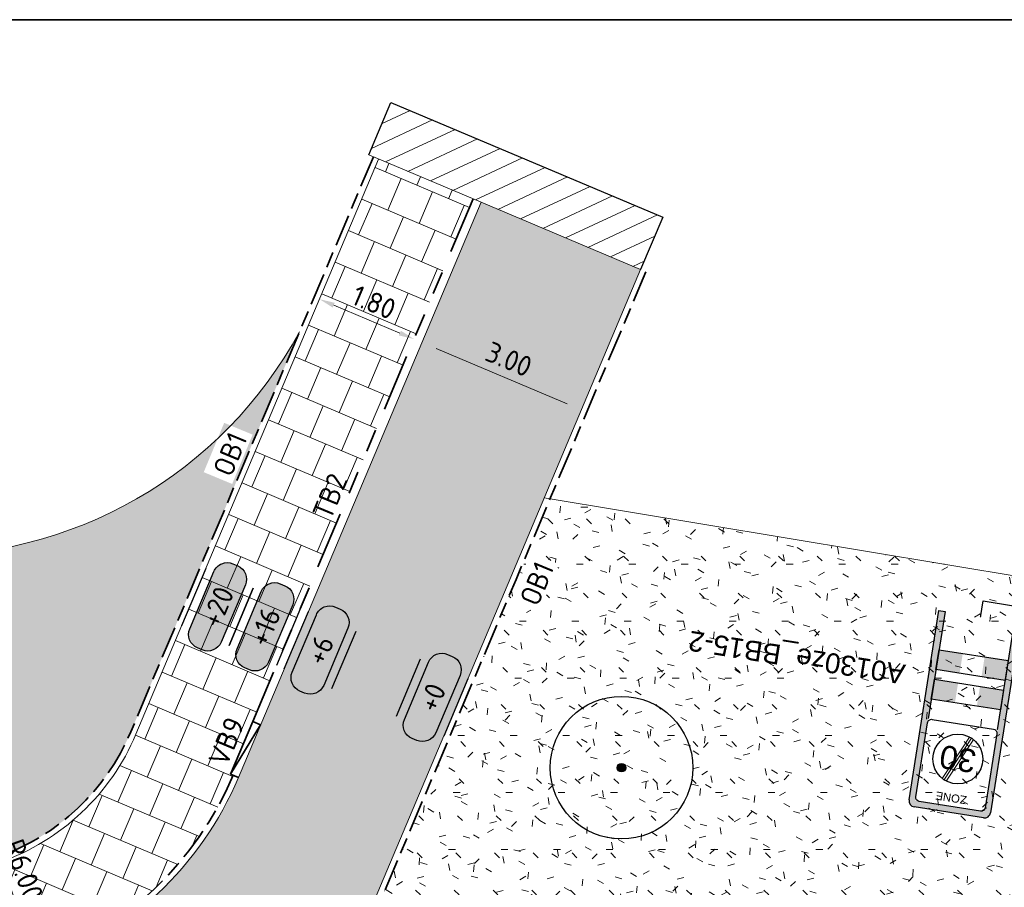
# Model space of a CAD drawing. Header units: metres. Extents: x 198714 to 199133, y 355604 to 356082.
# Tile 31 of 36: x 198741 to 198759, y 356041 to 356056. Entities that reach past the tile are written whole.
import ezdxf
from ezdxf.enums import TextEntityAlignment as Align

# ---------------------------------------------------------------- set-up
doc = ezdxf.new("R2010")
doc.units = ezdxf.units.M
for name, pattern in [('VH-OPSLUITBAND_100X200', [16, 8, -2, 4, -2]), ('VH-RIJWIELPADBAND_410X225', [28, 16, -2, 2, -2, 0, -2, 2, -2]), ('VH-TROTTOIRBAND_130-150', [15, 5, -2, 2, -2, 2, -2])]:
    doc.linetypes.add(name, pattern=pattern)
for name, color, linetype, lineweight in [('N-WE-GR-BOOM-S', 96, 'Continuous', 25), ('N-WE-GR-GRAS_BERM-A', 86, 'Continuous', 5), ('N-WE-GR-HEESTER-A', 86, 'Continuous', 18), ('N-WE-KG-WERKGRENS-200-G', 253, 'XX-WERKGRENS', 35), ('N-WE-VH-KANTOPSLUITING_OPSLUITBAND_100X200-G', 5, 'VH-OPSLUITBAND_100X200', 35), ('N-WE-VH-KANTOPSLUITING_RIJWIELPADBAND_410X250-G', 5, 'VH-RIJWIELPADBAND_410X225', 35), ('N-WE-VH-KANTOPSLUITING_TEKST-T', 7, 'VH-OPSLUITBAND_100X200', 35), ('N-WE-VH-KANTOPSLUITING_TROTTOIRBAND_130 150-G', 6, 'VH-TROTTOIRBAND_130-150', 35), ('N-WE-VH-KANTVERHARDING-G', 1, 'Continuous', 5), ('N-WE-VH-VERHARDING_HERSTRATEN-A', 252, 'Continuous', 5), ('N-WE-VH-VERHARDING_TEGEL-A', 252, 'Continuous', 5), ('X-XX-AL-AANPIJLING-M', 7, 'Continuous', 18), ('X-XX-AL-HOOGTELABEL-S', 7, 'Continuous', 25)]:
    doc.layers.add(name, color=color, linetype=linetype, lineweight=lineweight)
for name, color, linetype in [('N-WE-IE-MEUBILAIR_WEGMEUBILAIR_VERKEERSBORD-S', 7, 'Continuous'), ('N-WE-IE-MEUBILAIR_WEGMEUBILAIR_VERKEERSBORD-T', 7, 'Continuous'), ('X-XX-WIPEOUT', 7, 'Continuous')]:
    doc.layers.add(name, color=color, linetype=linetype)
doc.layers.add('N-WE-IE-MEUBILAIR_WEGMEUBILAIR_VERKEERSBORD_WIPEOUT-G', color=7, linetype='Continuous', plot=False)
doc.layers.add('X-XX-HULPLIJNEN', color=4, linetype='Continuous', plot=False)
doc.layers.add('N-WE-VH-VERHARDING_ASFALT_DEKLAAG-G_ROOD', color=7, linetype='Continuous', lineweight=5, true_color=0xbf4040)
doc.styles.add('NLCS-ISO', font='NLCS-ISO.ttf')
doc.styles.add('NLCS-ISO-M200-T18', font='NLCS-ISO.ttf', dxfattribs={"height": 0.36})
doc.styles.add('VB', font='arial.ttf')
doc.linetypes.add('XX-WERKGRENS', pattern='A,0,[137,NLCS.SHX,S=0.5,R=0,X=0,Y=0],-30', length=30)
doc.dimstyles.new('NLCS-M200-T18-PIJL-A', dxfattribs={"dimtxt": 0.36, "dimasz": 0.27, "dimexe": 0.4, "dimexo": 0.4, "dimgap": 0.14, "dimtad": 1, "dimlfac": -1, "dimzin": 0, "dimdsep": 46, "dimtxsty": 'NLCS-ISO-M200-T18', "dimcen": 0.5, "dimdle": 2, "dimclrd": 256, "dimclre": 256, "dimclrt": 256, "dimazin": 0, "dimtfac": 1, "dimtofl": 0, "dimtmove": 0, "dimatfit": 3, "dimfxl": 1, "dimtfillclr": 256, "dimtolj": 1, "dimtzin": 0, "dimlwd": 18, "dimlwe": 18, "dimarcsym": 0})

# ---------------------------------------------------------------- blocks, each defined once
blk = doc.blocks.new('A0130ze_BB15-2')
at = {"layer": 'N-WE-IE-MEUBILAIR_WEGMEUBILAIR_VERKEERSBORD-T', "insert": (3.259989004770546, 3.937867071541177), "char_height": 1, "width": 9.183492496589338, "attachment_point": 1, "style": 'VB', "bg_fill": 3, "box_fill_scale": 1.5, "bg_fill_color": 256, "bg_fill_true_color": 13158600, "bg_fill_transparency": 3015853}
blk.add_mtext('A0130ze_BB15-2', dxfattribs=at)
at = {"color": 7}
blk.add_wipeout([(-2.06753337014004, 0), (2.067533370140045, 0), (2.067533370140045, 9.904001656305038), (-2.06753337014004, 9.904001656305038)], dxfattribs=at).dxf.layer = 'N-WE-IE-MEUBILAIR_WEGMEUBILAIR_VERKEERSBORD_WIPEOUT-G'
at = {"layer": 'N-WE-IE-MEUBILAIR_WEGMEUBILAIR_VERKEERSBORD-S'}
h = blk.add_hatch(color=50, dxfattribs=at)
edge = h.paths.add_edge_path()
edge.add_line((-1.754999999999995, 9.904001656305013), (0, 9.904001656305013))
edge.add_line((0, 9.904001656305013), (0, 9.591468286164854))
edge.add_line((0, 9.591468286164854), (-1.754999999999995, 9.591468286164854))
edge.add_line((-1.754999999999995, 9.591468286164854), (-1.754999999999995, 5.216001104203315))
edge.add_line((-1.754999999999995, 5.216001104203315), (-1.754999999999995, 0))
edge.add_line((-1.754999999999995, 0), (-2.06753337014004, 0))
edge.add_line((-2.06753337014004, 0), (-2.06753337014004, 9.591468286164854))
edge.add_arc((-1.754999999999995, 9.591468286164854), 0.3125333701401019, 90.0000000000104, 180.0000000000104, ccw=False)
h = blk.add_hatch(color=50, dxfattribs=at)
edge = h.paths.add_edge_path()
edge.add_line((1.754999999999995, 9.904001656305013), (0, 9.904001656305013))
edge.add_line((0, 9.904001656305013), (0, 9.591468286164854))
edge.add_line((0, 9.591468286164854), (1.754999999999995, 9.591468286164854))
edge.add_line((1.754999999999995, 9.591468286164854), (1.754999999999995, 5.216001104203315))
edge.add_line((1.754999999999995, 5.216001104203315), (1.754999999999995, 0))
edge.add_line((1.754999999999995, 0), (2.06753337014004, 0))
edge.add_line((2.06753337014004, 0), (2.06753337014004, 9.591468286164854))
edge.add_arc((1.754999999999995, 9.591468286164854), 0.3125333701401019, 359.9999999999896, 449.9999999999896)
h = blk.add_hatch(color=240, dxfattribs=at)
h.dxf.hatch_style = 1
h.paths.add_polyline_path([(1.754999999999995, 4.431348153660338), (0.55499999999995, 4.431348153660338), (0.55499999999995, 3.431228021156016), (1.754999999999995, 3.431228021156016)])
h.paths.add_polyline_path([(-0.55499999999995, 4.431348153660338), (-1.552499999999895, 4.431348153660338), (-1.754999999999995, 4.431348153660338), (-1.754999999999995, 3.431228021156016), (-0.55499999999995, 3.431228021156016)])
h = blk.add_hatch(color=240, dxfattribs=at)
h.dxf.hatch_style = 1
h.paths.add_polyline_path([(1.754999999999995, 2.931167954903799), (0.55499999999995, 2.931167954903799), (0.55499999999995, 1.931047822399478), (1.754999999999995, 1.931047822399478)])
h.paths.add_polyline_path([(-0.55499999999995, 2.931167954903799), (-1.552499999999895, 2.931167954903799), (-1.754999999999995, 2.931167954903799), (-1.754999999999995, 1.931047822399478), (-0.55499999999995, 1.931047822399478)])
at = {"layer": 'N-WE-IE-MEUBILAIR_WEGMEUBILAIR_VERKEERSBORD-S', "color": 7}
blk.add_lwpolyline([(-1.754999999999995, 9.904001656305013), (1.754999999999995, 9.904001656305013)], dxfattribs=at)
at = {"layer": 'N-WE-IE-MEUBILAIR_WEGMEUBILAIR_VERKEERSBORD-S', "color": 7, "flags": 128}
for points in [[(-1.754999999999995, 5.431468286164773), (-1.754999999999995, 0), (-2.06753337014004, 0), (-2.06753337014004, 9.591468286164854)], [(2.06753337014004, 9.591468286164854), (2.06753337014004, 0), (1.754999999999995, 0), (1.754999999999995, 5.431468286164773)]]:
    blk.add_lwpolyline(points, dxfattribs=at)
for points in [[(-1.754999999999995, 4.431348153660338), (1.754999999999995, 4.431348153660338), (1.754999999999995, 3.431228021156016), (-1.754999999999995, 3.431228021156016)], [(-1.754999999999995, 2.931167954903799), (1.754999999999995, 2.931167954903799), (1.754999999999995, 1.931047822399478), (-1.754999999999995, 1.931047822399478)]]:
    blk.add_lwpolyline(points, close=True, dxfattribs=at)
at = {"layer": 'N-WE-IE-MEUBILAIR_WEGMEUBILAIR_VERKEERSBORD-S'}
for centre, start, end in [((-1.754999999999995, 9.591468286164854), 90, 180.000000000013), ((1.754999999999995, 9.591468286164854), 0, 90)]:
    blk.add_arc(centre, 0.3125333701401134, start, end, dxfattribs=at)
at = {"color": 7}
blk.add_wipeout([(-1.754999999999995, 5.431468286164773), (1.7549999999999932, 5.431468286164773), (1.7549999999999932, 9.5914682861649), (-1.754999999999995, 9.5914682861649)], dxfattribs=at).dxf.layer = 'N-WE-IE-MEUBILAIR_WEGMEUBILAIR_VERKEERSBORD_WIPEOUT-G'
at = {"layer": 'N-WE-IE-MEUBILAIR_WEGMEUBILAIR_VERKEERSBORD-S', "color": 7, "linetype": 'Continuous'}
blk.add_lwpolyline([(-1.754999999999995, 5.633968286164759), (-1.754999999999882, 9.388968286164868, -0.414213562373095), (-1.552499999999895, 9.591468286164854), (1.552500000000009, 9.591468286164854, -0.414213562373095), (1.754999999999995, 9.388968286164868), (1.754999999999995, 5.633968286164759, -0.4142135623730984), (1.552500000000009, 5.431468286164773), (-1.552499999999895, 5.431468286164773, -0.414213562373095)], format="xyb", close=True, dxfattribs=at)
at = {"layer": 'N-WE-IE-MEUBILAIR_WEGMEUBILAIR_VERKEERSBORD-S', "style": 'VB'}
blk.add_text('ZONE', height=0.405, dxfattribs=at).set_placement((1.13686837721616e-13, 9.166951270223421), align=Align.MIDDLE_CENTER)
at = {"color": 7}
blk.add_wipeout([(-1.520223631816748, 7.1563190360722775), (-1.4847090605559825, 6.86573977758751), (-1.3931876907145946, 6.587672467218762), (-1.249176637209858, 6.332803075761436), (-1.058210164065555, 6.11092609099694), (-0.8276270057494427, 5.930568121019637), (-0.5662883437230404, 5.798660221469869), (-0.2842372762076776, 5.720271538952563), (0.007687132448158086, 5.6984145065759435), (0.29826639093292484, 5.733929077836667), (0.5763337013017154, 5.825450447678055), (0.8312030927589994, 5.969461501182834), (1.0530800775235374, 6.160427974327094), (1.2334380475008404, 6.391011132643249), (1.3653459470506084, 6.652349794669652), (1.4437346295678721, 6.934400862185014), (1.465591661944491, 7.226325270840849), (1.430077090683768, 7.516904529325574), (1.3385557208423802, 7.794971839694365), (1.1945446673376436, 8.04984123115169), (1.0035781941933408, 8.271718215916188), (0.7729950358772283, 8.452076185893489), (0.511656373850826, 8.583984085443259), (0.22960530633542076, 8.662372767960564), (-0.06231910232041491, 8.684229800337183), (-0.3528983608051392, 8.648715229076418), (-0.6309656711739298, 8.557193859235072), (-0.8858350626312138, 8.413182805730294), (-1.1077120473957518, 8.22221633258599), (-1.2880700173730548, 7.991633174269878), (-1.4199779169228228, 7.730294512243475), (-1.498366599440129, 7.448243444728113)], dxfattribs=at).dxf.layer = 'N-WE-IE-MEUBILAIR_WEGMEUBILAIR_VERKEERSBORD_WIPEOUT-G'
at = {"layer": 'N-WE-IE-MEUBILAIR_WEGMEUBILAIR_VERKEERSBORD-S', "color": 7, "linetype": 'Continuous', "const_width": 0.06048061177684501, "flags": 128}
for points in [[(0.3793059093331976, 8.393398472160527), (-0.658148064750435, 6.090298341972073)], [(0.4988865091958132, 8.346067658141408), (-0.5503378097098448, 6.035187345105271)], [(0.6012112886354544, 8.293718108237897), (-0.4472096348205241, 5.993872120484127)]]:
    blk.add_lwpolyline(points, dxfattribs=at)
at = {"layer": 'N-WE-IE-MEUBILAIR_WEGMEUBILAIR_VERKEERSBORD-S', "color": 7, "linetype": 'Continuous'}
blk.add_circle((-0.02731598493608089, 7.191349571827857), 1.25, dxfattribs=at)
at = {"layer": 'N-WE-IE-MEUBILAIR_WEGMEUBILAIR_VERKEERSBORD-S', "color": 253, "linetype": 'Continuous', "style": 'VB'}
blk.add_text('30', height=1.1673, dxfattribs=at).set_placement((-0.02731598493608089, 7.191349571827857), align=Align.MIDDLE)
blk = doc.blocks.new('TEKST VB')
at = {"layer": 'N-WE-VH-KANTOPSLUITING_TEKST-T', "style": 'NLCS-ISO'}
blk.add_attdef('TEKST_VERLOOPBANDEN', text='', height=0.36, rotation=0.340705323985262, dxfattribs=at).set_placement((0, 0), align=Align.BOTTOM_CENTER)
blk = doc.blocks.new('*D92')
at = {"layer": 'Defpoints', "color": 0, "ltscale": 0.2, "transparency": 16777216}
for p in [(198746.633378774, 356051.5715058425), (198748.2919891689, 356050.8722120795), (198748.2919956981, 356050.8722275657)]:
    blk.add_point(p, dxfattribs=at)
at = {"layer": 'X-XX-AL-AANPIJLING-M', "lineweight": 18, "ltscale": 0.2, "transparency": 16777216}
for p, q in [((198746.788777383, 356051.9400859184), (198746.7887839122, 356051.9401014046)), ((198746.8821768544, 356051.4666272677), (198748.0432041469, 356050.9771216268)), ((198748.4473877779, 356051.2407921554), (198748.4473943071, 356051.2408076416))]:
    blk.add_line(p, q, dxfattribs=at)
at = {"layer": 'X-XX-AL-AANPIJLING-M', "ltscale": 0.2, "transparency": 16777216}
for points in [[(198746.8996591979, 356051.5080925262), (198746.8646945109, 356051.4251620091), (198746.6333853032, 356051.5715213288)], [(198748.0606864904, 356051.0185868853), (198748.0257218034, 356050.9356563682), (198748.2919956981, 356050.8722275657)]]:
    blk.add_solid(points, dxfattribs=at)
at = {"layer": 'X-XX-AL-AANPIJLING-M', "ltscale": 0.2, "transparency": 16777216, "insert": (198747.5870093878, 356051.5167385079), "char_height": 0.36, "attachment_point": 5, "rotation": 337.13901906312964, "style": 'NLCS-ISO-M200-T18'}
blk.add_mtext('\\A1;1.80', dxfattribs=at)
blk = doc.blocks.new('*D93')
at = {"layer": 'Defpoints', "color": 0, "ltscale": 0.2, "transparency": 16777216}
for p in [(198748.4301942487, 356050.8139080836), (198751.2272903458, 356049.6329566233), (198751.2272903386, 356049.6329566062)]:
    blk.add_point(p, dxfattribs=at)
at = {"layer": 'X-XX-AL-AANPIJLING-M', "lineweight": 18, "ltscale": 0.2, "transparency": 16777216}
blk.add_line((198748.6789330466, 356050.7088889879), (198750.9785515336, 356049.7379756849), dxfattribs=at)
at = {"layer": 'X-XX-AL-AANPIJLING-M', "ltscale": 0.2, "transparency": 16777216}
for points in [[(198748.6964362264, 356050.7503454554), (198748.6614298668, 356050.6674325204), (198748.4301942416, 356050.8139080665)], [(198750.9960547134, 356049.7794321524), (198750.9610483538, 356049.6965192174), (198751.2272903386, 356049.6329566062)]]:
    blk.add_solid(points, dxfattribs=at)
at = {"layer": 'X-XX-AL-AANPIJLING-M', "ltscale": 0.2, "transparency": 16777216, "insert": (198749.9532093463, 356050.5182338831), "char_height": 0.36, "attachment_point": 5, "rotation": 337.1102249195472, "style": 'NLCS-ISO-M200-T18'}
blk.add_mtext('\\A1;3.00', dxfattribs=at)
blk = doc.blocks.new('*D96')
at = {"layer": 'Defpoints', "color": 0, "ltscale": 0.2, "transparency": 16777216}
for p in [(198739.6843065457, 356045.5196588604), (198741.7132594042, 356039.8731244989)]:
    blk.add_point(p, dxfattribs=at)
at = {"layer": 'X-XX-AL-AANPIJLING-M', "lineweight": 18, "ltscale": 0.2, "transparency": 16777216}
blk.add_line((198740.9152046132, 356042.0940946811), (198741.5441799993, 356040.343669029), dxfattribs=at)
at = {"layer": 'X-XX-AL-AANPIJLING-M', "ltscale": 0.2, "transparency": 16777216}
blk.add_solid([(198741.6226040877, 356040.3718489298), (198741.465755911, 356040.3154891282), (198741.7132594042, 356039.8731244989)], dxfattribs=at)
at = {"layer": 'X-XX-AL-AANPIJLING-M', "ltscale": 0.2, "transparency": 16777216, "insert": (198741.4463011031, 356041.5623649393), "char_height": 0.36, "attachment_point": 5, "rotation": 289.76473845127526, "style": 'NLCS-ISO-M200-T18'}
blk.add_mtext('\\A1;R6.00', dxfattribs=at)
blk = doc.blocks.new('*D98')
at = {"layer": 'Defpoints', "color": 0, "ltscale": 0.2, "transparency": 16777216}
for p in [(198757.0776090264, 356042.9751956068), (198753.107256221, 356031.6510489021)]:
    blk.add_point(p, dxfattribs=at)
at = {"layer": 'X-XX-AL-AANPIJLING-M', "lineweight": 18, "ltscale": 0.2, "transparency": 16777216}
blk.add_line((198753.9476475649, 356034.047993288), (198753.2726875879, 356032.1228883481), dxfattribs=at)
at = {"layer": 'X-XX-AL-AANPIJLING-M', "ltscale": 0.2, "transparency": 16777216}
blk.add_solid([(198753.1940476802, 356032.1504602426), (198753.3513274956, 356032.0953164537), (198753.107256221, 356031.6510489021)], dxfattribs=at)
at = {"layer": 'X-XX-AL-AANPIJLING-M', "ltscale": 0.2, "transparency": 16777216, "insert": (198753.3909060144, 356033.4272366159), "char_height": 0.36, "attachment_point": 5, "rotation": 70.67885172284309, "style": 'NLCS-ISO-M200-T18'}
blk.add_mtext('\\A1;R12.00', dxfattribs=at)
blk = doc.blocks.new('TEKST TB')
at = {"style": 'NLCS-ISO'}
blk.add_attdef('TEKST_TROTTOIRBANDEN', text='', height=0.36, rotation=0.340705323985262, dxfattribs=at).set_placement((0, 0), align=Align.BOTTOM_CENTER)
blk = doc.blocks.new('SAL-HOOGTE-WEGPEIL-200-SO')
at = {"layer": 'X-XX-WIPEOUT', "true_color": 0xffffff}
h = blk.add_hatch(color=7, dxfattribs=at)
h.dxf.hatch_style = 1
h.paths.add_polyline_path([(0.5450000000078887, 0.3024999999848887), (-0.5450000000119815, 0.3024999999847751, 0.4142135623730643), (-0.8000000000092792, 0.0474999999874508), (-0.8000000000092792, -0.04250000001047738, 0.4142135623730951), (-0.5450000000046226, -0.297500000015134), (0.544999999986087, -0.297500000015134, 0.4142135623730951), (0.7999999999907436, -0.04250000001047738), (0.7999999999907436, 0.04750000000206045, 0.4142135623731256)])
blk.add_lwpolyline([(-0.8000000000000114, 0.04749999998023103, -0.414213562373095), (-0.5450000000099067, 0.3024999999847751), (0.5450000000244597, 0.3024999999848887, -0.414213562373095), (0.8000000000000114, 0.04749999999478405), (0.8000000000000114, -0.04250000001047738, -0.414213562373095), (0.5449999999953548, -0.297500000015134), (-0.5449999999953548, -0.297500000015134, -0.414213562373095), (-0.8000000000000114, -0.04250000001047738), (-0.8000000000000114, 0.04749999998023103)], format="xyb")
at = {"layer": 'X-XX-HULPLIJNEN'}
for p, q in [((-0.5450000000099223, 0.4524999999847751), (0.545000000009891, 0.4524999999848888)), ((0.5449999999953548, -0.447500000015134), (-0.5449999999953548, -0.447500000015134))]:
    blk.add_line(p, q, dxfattribs=at)
at = {"style": 'NLCS-ISO'}
blk.add_attdef('HOOGTE', text='', height=0.36, dxfattribs=at).set_placement((0, 0.002499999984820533), align=Align.MIDDLE_CENTER)
blk = doc.blocks.new('BOOM_NIEUW')
at = {"layer": 'N-WE-GR-BOOM-S', "ltscale": 0.1}
h = blk.add_hatch(color=256, dxfattribs=at)
edge = h.paths.add_edge_path()
edge.add_arc((0, 0), 0.15, 0, 360)
at = {"layer": 'N-WE-GR-BOOM-S'}
for centre, radius in [((-7.361222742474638e-12, 5.115907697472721e-12), 2.5), ((0, 0), 0.04499999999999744)]:
    blk.add_circle(centre, radius, dxfattribs=at)
at = {"layer": 'N-WE-GR-BOOM-S', "ltscale": 0.1}
blk.add_circle((0, 0), 0.15, dxfattribs=at)

msp = doc.modelspace()

# ---------------------------------------------------------------- hatches: boundary and pattern name
at = {"layer": 'N-WE-GR-HEESTER-A'}
h = msp.add_hatch(dxfattribs=at)
h.set_pattern_fill('AGR-HEESTERS', color=256, scale=0.05, pattern_type=2)
h.set_pattern_definition([(0, (198276.8078150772, 356119.8955522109), (0, 0.375), [0.03831950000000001, -0.3366805]), (45, (198276.8461350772, 356119.8955522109), (0, 0.3749999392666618), [0.039096, -0.4912340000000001]), (90, (198276.8737800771, 356119.9231972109), (-0.375, 2.296212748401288e-17), [0.03831950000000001, -0.3366805]), (135, (198276.8737800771, 356119.9615172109), (-0.3749999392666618, 2.220446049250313e-17), [0.039096, -0.4912340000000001]), (180, (198276.8461350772, 356119.9891622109), (-4.592425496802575e-17, -0.375), [0.03831950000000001, -0.3366805]), (225, (198276.8078150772, 356119.9891622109), (-6.66133814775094e-17, -0.3749999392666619), [0.039096, -0.4912340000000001]), (270, (198276.7801700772, 356119.9615172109), (0.375, -6.888638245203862e-17), [0.03831950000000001, -0.3366805]), (315, (198276.7801700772, 356119.9231972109), (0.3749999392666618, -8.881784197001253e-17), [0.039096, -0.4912340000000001]), (90, (198276.8269750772, 356119.8491072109), (-0.375, 2.296212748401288e-17), [0.18722, -0.18773])])
h.paths.add_polyline_path([(198745.102274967, 356048.3318526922), (198745.4612071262, 356049.1962968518), (198744.9624893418, 356049.4033730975), (198744.6035571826, 356048.5389289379)], flags=16)
h.paths.add_polyline_path([(198734.8081064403, 356043.7158599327), (198735.635006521, 356043.2773029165), (198735.8880201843, 356043.7543606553), (198735.0611201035, 356044.1929176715)], flags=16)
edge = h.paths.add_edge_path()
edge.add_line((198729.4195515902, 356047.5677576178), (198724.3406894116, 356047.8161014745))
edge.add_line((198724.3406894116, 356047.8161014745), (198724.2968096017, 356047.7996067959))
edge.add_arc((198722.6693881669, 356030.827453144), 17.05000000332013, 61.71948043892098, 84.52278298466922, ccw=False)
edge.add_line((198730.7474875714, 356045.842339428), (198737.8128407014, 356042.041136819))
edge.add_arc((198739.6843065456, 356045.5196588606), 3.95000000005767, 241.7194804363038, 337.1244649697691)
edge.add_line((198743.3236448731, 356043.9841730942), (198745.0899180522, 356048.1705132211))
edge.add_line((198745.0899180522, 356048.1705132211), (198746.2835360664, 356050.9995721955))
edge.add_arc((198739.6849129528, 356054.5817692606), 7.508259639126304, 306.6669698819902, 331.50377539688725, ccw=False)
edge.add_arc((198739.6849129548, 356054.5817692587), 7.508259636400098, 268.25288687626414, 306.6669698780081, ccw=False)
edge.add_line((198739.456, 356047.077), (198729.4195515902, 356047.5677576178))
at = {"layer": 'N-WE-VH-VERHARDING_ASFALT_DEKLAAG-G_ROOD'}
h = msp.add_hatch(color=256, dxfattribs=at)
h.dxf.hatch_style = 1
edge = h.paths.add_edge_path()
edge.add_line((198749.9875, 356046.6965), (198752.2642033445, 356052.0888960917))
edge.add_line((198752.2642033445, 356052.0888960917), (198749.4662034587, 356053.2694098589))
edge.add_line((198749.4662034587, 356053.2694098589), (198745.2124153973, 356043.187275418))
edge.add_arc((198739.6843065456, 356045.5196588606), 5.999999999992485, 241.71948043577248, 337.1244649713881, ccw=False)
edge.add_line((198736.8415736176, 356040.2358279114), (198729.7762204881, 356044.0370305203))
edge.add_arc((198722.6693881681, 356030.8274531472), 14.99999999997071, 61.71948043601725, 87.23710526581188)
edge.add_line((198723.3924320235, 356045.8100165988), (198721.3572498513, 356045.9082324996))
edge.add_line((198721.3572498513, 356045.9082324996), (198721.2068911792, 356042.7723979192))
edge.add_line((198721.2068911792, 356042.7723979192), (198723.5242979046, 356042.6617514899))
edge.add_arc((198722.9520003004, 356030.6754061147), 12.00000000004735, 61.719480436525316, 87.2664433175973, ccw=False)
edge.add_line((198728.6374661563, 356041.2430680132), (198735.0296048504, 356037.8040588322))
edge.add_line((198735.0296048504, 356037.8040588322), (198736.7211800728, 356036.8939811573))
edge.add_line((198736.7211800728, 356036.8939811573), (198740.2302145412, 356035.0060994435))
edge.add_arc((198739.2826368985, 356033.2448224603), 2.000000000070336, -9.805780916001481, 61.71948043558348, ccw=False)
edge.add_line((198741.2534183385, 356032.9042046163), (198740.1401412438, 356026.4628925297))
edge.add_line((198740.1401412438, 356026.4628925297), (198743.0183859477, 356025.9654342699))
edge.add_arc((198748.0906564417, 356025.0826266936), 5.148521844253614, 63.32462468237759, 170.1268079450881, ccw=False)
edge.add_arc((198757.0786430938, 356042.9771377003), 14.87639837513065, 243.3328179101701, 260.2265921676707)
edge.add_line((198754.5533427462, 356028.3166436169), (198757.014843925, 356027.8912779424))
edge.add_arc((198756.8997541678, 356027.2515480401), 0.6500000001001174, 24.836074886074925, 79.80137246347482, ccw=False)
edge.add_line((198757.4896377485, 356027.5245633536), (198757.875, 356029.243))
edge.add_line((198757.875, 356029.243), (198758.0300300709, 356030.1349549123))
edge.add_line((198758.0300300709, 356030.1349549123), (198758.1135578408, 356030.6183391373))
edge.add_line((198758.1135578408, 356030.6183391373), (198755.0342789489, 356031.1504418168))
edge.add_arc((198757.0776090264, 356042.9751956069), 12.00000000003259, 241.7194804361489, 260.1960457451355, ccw=False)
edge.add_line((198751.3921431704, 356032.4075337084), (198746.9342205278, 356034.8059229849))
edge.add_arc((198747.8817981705, 356036.5671999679), 1.999999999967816, 157.1102249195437, 241.7194804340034, ccw=False)
edge.add_line((198746.0392885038, 356037.345119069), (198749.9875, 356046.6965))
at = {"layer": 'N-WE-VH-VERHARDING_HERSTRATEN-A', "lineweight": 9}
h = msp.add_hatch(dxfattribs=at)
h.set_pattern_fill('ANSI31', color=256, scale=0.1, angle=340)
h.set_pattern_definition([(24.99999999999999, (198747.4976556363, 356052.0888960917), (-0.1341812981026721, 0.2877527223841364), [])])
h.paths.add_polyline_path([(198747.8863872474, 356055.021320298), (198747.4976556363, 356054.0999692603), (198749.4662034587, 356053.2694098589), (198752.2642033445, 356052.0888960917), (198752.6531615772, 356053.0101478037)])
at = {"layer": 'N-WE-VH-VERHARDING_TEGEL-A'}
h = msp.add_hatch(dxfattribs=at)
h.set_pattern_fill('AVH-TEGEL_300X300_HALFST', color=256, scale=2, angle=247, pattern_type=2)
h.set_pattern_definition([(247, (0, 0), (0.04171277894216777, -0.6695222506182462), [0.5999999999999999, -0.5999999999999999]), (337, (0, 0), (0.2344386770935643, 0.5523029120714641), [])])
edge = h.paths.add_edge_path()
edge.add_line((198749.328000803, 356053.3277196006), (198747.6695680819, 356054.0274344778))
edge.add_line((198747.6695680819, 356054.0274344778), (198743.4157800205, 356043.9453000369))
edge.add_arc((198739.6843065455, 356045.5196588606), 4.050000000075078, 241.7194804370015, 337.1244649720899, ccw=False)
edge.add_line((198737.7654618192, 356041.9530729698), (198730.7001086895, 356045.7542755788))
edge.add_arc((198722.6693881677, 356030.8274531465), 16.95000000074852, 61.71948043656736, 87.23710526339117)
edge.add_line((198723.4864277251, 356047.7577498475), (198721.450611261, 356047.8559963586))
edge.add_line((198721.450611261, 356047.8559963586), (198721.3638459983, 356046.0580887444))
edge.add_line((198721.3638459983, 356046.0580887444), (198723.3996624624, 356045.9598422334))
edge.add_arc((198722.6693881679, 356030.8274531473), 15.14999999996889, 61.71948043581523, 87.23710526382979, ccw=False)
edge.add_line((198729.8472888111, 356044.169126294), (198736.9126419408, 356040.3679236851))
edge.add_line((198736.9126419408, 356040.3679236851), (198736.8889524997, 356040.3238917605))
edge.add_arc((198739.6843065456, 356045.5196588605), 5.899999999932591, 241.7194804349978, 337.1244649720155)
edge.add_line((198745.1202802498, 356043.2261484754), (198745.0742126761, 356043.2455850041))
edge.add_line((198745.0742126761, 356043.2455850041), (198749.328000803, 356053.3277196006))

# ---------------------------------------------------------------- linework, layer by layer
at = {"layer": 'Defpoints', "ltscale": 0.2, "flags": 128}
msp.add_lwpolyline([(198747.4976556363, 356054.0999692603), (198747.8863872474, 356055.021320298), (198752.6531615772, 356053.0101478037), (198752.2642033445, 356052.0888960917)], dxfattribs=at)
at = {"layer": 'N-WE-IE-MEUBILAIR_WEGMEUBILAIR_VERKEERSBORD-S', "flags": 128}
msp.add_lwpolyline([(198758.1158348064, 356045.3286779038), (198758.2695730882, 356046.2851354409), (198759.3365688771, 356046.1077785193)], dxfattribs=at)
at = {"layer": 'N-WE-VH-KANTOPSLUITING_OPSLUITBAND_100X200-G', "ltscale": 0.07, "flags": 128}
for points in [[(198747.5774329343, 356054.0663075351), (198743.323644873, 356043.9841730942, -0.4421213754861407), (198737.8128407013, 356042.0411368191), (198730.7474875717, 356045.8423394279, 0.1118040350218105), (198723.4912480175, 356047.8576336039), (198721.4554315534, 356047.9558801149)], [(198752.3563288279, 356052.0500001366), (198750.0796254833, 356046.6576040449), (198746.1314139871, 356037.3062231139, 0.3869172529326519), (198746.98159941, 356034.893986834), (198751.4394717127, 356032.4956246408, 0.08079553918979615), (198755.0513066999, 356031.2489814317), (198758.131156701, 356030.7167800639)], [(198745.1202802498, 356043.2261484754, -0.4421213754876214), (198736.8889524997, 356040.3238917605)]]:
    msp.add_lwpolyline(points, format="xyb", dxfattribs=at)
at = {"layer": 'N-WE-VH-KANTOPSLUITING_RIJWIELPADBAND_410X250-G', "ltscale": 0.07, "flags": 128}
for points in [[(198745.0742126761, 356043.2455850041), (198745.4629432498, 356044.1669364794)], [(198745.6011459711, 356044.1086268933), (198745.0742126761, 356043.2455850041)], [(198745.4629432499, 356044.1669364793), (198745.6011459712, 356044.1086268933)], [(198745.0742126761, 356043.2455850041), (198745.2124153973, 356043.187275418)]]:
    msp.add_lwpolyline(points, dxfattribs=at)
at = {"layer": 'N-WE-VH-KANTOPSLUITING_TROTTOIRBAND_130 150-G', "ltscale": 0.2, "flags": 128}
msp.add_lwpolyline([(198749.3280007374, 356053.327719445), (198745.4629432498, 356044.1669364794)], dxfattribs=at)
at = {"layer": 'N-WE-VH-KANTVERHARDING-G'}
msp.add_line((198750.5750000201, 356048.0880000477), (198760.6562404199, 356046.4167149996), dxfattribs=at)
at = {"layer": 'N-WE-VH-KANTVERHARDING-G', "flags": 128}
for points in [[(198749.4662034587, 356053.2694098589), (198747.4976556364, 356054.0999692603)], [(198752.2642033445, 356052.0888960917), (198749.4662034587, 356053.2694098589)]]:
    msp.add_lwpolyline(points, dxfattribs=at)
for points in [[(198747.6695680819, 356054.0274344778), (198743.4157800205, 356043.9453000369, -0.4421213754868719), (198737.7654618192, 356041.9530729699), (198730.7001086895, 356045.7542755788, 0.11180403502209), (198723.4864277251, 356047.7577498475), (198721.450611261, 356047.8559963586)], [(198749.4662034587, 356053.2694098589), (198745.2124153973, 356043.187275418, -0.4421213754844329), (198736.8415736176, 356040.2358279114), (198729.776220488, 356044.0370305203, 0.1118040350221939), (198723.3924320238, 356045.8100165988), (198720.3577778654, 356045.9564660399)], [(198752.2641996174, 356052.0888872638), (198749.9875, 356046.6965), (198746.0392885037, 356037.345119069, 0.386917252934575), (198746.9342205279, 356034.8059229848)], [(198723.5020962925, 356047.8571066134), (198739.456, 356047.077, 0.2832113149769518), (198746.2835360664, 356050.9995721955, 0.2832113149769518)]]:
    msp.add_lwpolyline(points, format="xyb", dxfattribs=at)

# ---------------------------------------------------------------- block references
at = {"layer": 'N-WE-VH-KANTOPSLUITING_TEKST-T'}
ref = msp.add_blockref('TEKST TB', (198745.331612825, 356048.7433671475), dxfattribs=dict(at, rotation=67.11022491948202))
ref.add_attrib('TEKST_TROTTOIRBANDEN', 'OB1', dxfattribs={"height": 0.3599999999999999, "rotation": 67.45093024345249, "style": 'NLCS-ISO'}).set_placement((198745.331612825, 356048.7433671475), align=Align.BOTTOM_CENTER)
ref = msp.add_blockref('TEKST TB', (198747.0821806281, 356048.0047790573), dxfattribs=dict(at, rotation=67.11022491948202))
ref.add_attrib('TEKST_TROTTOIRBANDEN', 'TB2', dxfattribs={"height": 0.3599999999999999, "rotation": 67.45093024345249, "style": 'NLCS-ISO'}).set_placement((198747.0821806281, 356048.0047790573), align=Align.BOTTOM_CENTER)
ref = msp.add_blockref('TEKST TB', (198750.7082368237, 356046.4748972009), dxfattribs=dict(at, rotation=67.11022491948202))
ref.add_attrib('TEKST_TROTTOIRBANDEN', 'OB1', dxfattribs={"height": 0.3599999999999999, "rotation": 67.45093024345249, "style": 'NLCS-ISO'}).set_placement((198750.7082368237, 356046.4748972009), align=Align.BOTTOM_CENTER)
at = {"layer": 'N-WE-VH-KANTOPSLUITING_TEKST-T', "rotation": 67.1244649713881}
msp.add_blockref('TEKST VB', (198745.2685779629, 356043.7062607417), dxfattribs=at).add_auto_attribs({'TEKST_VERLOOPBANDEN': 'VB9'})
at = {"layer": 'X-XX-AL-HOOGTELABEL-S', "rotation": 67.1244649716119}
for p, values in [((198744.8484815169, 356046.176978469), {'HOOGTE': '+20'}), ((198745.6776978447, 356045.8271209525), {'HOOGTE': '+16'}), ((198746.6451168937, 356045.4189538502), {'HOOGTE': '+6'}), ((198748.61199305, 356044.5891023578), {'HOOGTE': '+0'})]:
    msp.add_blockref('SAL-HOOGTE-WEGPEIL-200-SO', p, dxfattribs=at).add_auto_attribs(values)

# ---------------------------------------------------------------- dimensions: what is measured, and where the dimension line sits
at = {"layer": 'X-XX-AL-AANPIJLING-M', "ltscale": 0.2}
dim = msp.add_aligned_dim(p1=(198746.633378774, 356051.5715058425), p2=(198748.2919891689, 356050.8722120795), distance=1.6806278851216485e-05, dimstyle='NLCS-M200-T18-PIJL-A', dxfattribs=at)
dim.commit()
dim.dimension.update_dxf_attribs({"geometry": '*D92', "text_midpoint": (198747.5870093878, 356051.5167385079)})
dim = msp.add_aligned_dim(p1=(198748.4301942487, 356050.8139080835), p2=(198751.2272903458, 356049.6329566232), distance=-1.845432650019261e-08, text='3.00', dimstyle='NLCS-M200-T18-PIJL-A', dxfattribs=at)
dim.commit()
dim.dimension.update_dxf_attribs({"geometry": '*D93', "text_midpoint": (198749.9532093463, 356050.5182338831)})
dim = msp.add_radius_dim(center=(198739.6843065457, 356045.5196588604), mpoint=(198741.7132594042, 356039.8731244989), dimstyle='NLCS-M200-T18-PIJL-A', override={"dimasz": 0.5}, dxfattribs=at)
dim.commit()
dim.dimension.update_dxf_attribs({"geometry": '*D96', "text_midpoint": (198741.1451526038, 356041.4541541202), "dimtype": 164})

# ---------------------------------------------------------------- next in the draw order: block references
at = {"layer": 'N-WE-IE-MEUBILAIR_WEGMEUBILAIR_VERKEERSBORD-S', "xscale": 0.35, "yscale": 0.35, "zscale": 0.35, "rotation": 171}
msp.add_blockref('A0130ze_BB15-2', (198758.210497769, 356045.9979762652), dxfattribs=at)

# ---------------------------------------------------------------- next in the draw order: hatches: boundary and pattern name
at = {"layer": 'N-WE-GR-GRAS_BERM-A'}
h = msp.add_hatch(dxfattribs=at)
h.set_pattern_fill('AGR-GRAS_01', color=256, scale=0.04, pattern_type=2)
h.set_pattern_definition([(0, (198747.3371885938, 356033.9238519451), (1, 1), [0.12, -0.8]), (45, (198747.7371885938, 356034.1238519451), (-0.1131370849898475, 1.866761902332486), [0.12, -0.8]), (29.99999999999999, (198747.4171885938, 356034.0438519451), (0.2274613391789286, 1.286025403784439), [0.12, -0.8]), (15, (198747.6571885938, 356034.4038519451), (0.3856270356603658, 0.7244941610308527), [0.12, -0.8]), (135, (198747.4971885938, 356035.9238519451), (-0.02828427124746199, -0.6505382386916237), [0.12, -0.8]), (150, (198748.5371885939, 356034.3238519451), (0.2156921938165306, -0.5864101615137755), [0.12, -0.8]), (165, (198747.5771885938, 356033.9638519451), (0.1434520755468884, -0.7010146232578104), [0.12, -0.8]), (85, (198747.7371885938, 356034.3238519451), (-0.872677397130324, 1.040016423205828), [0.12, -0.8]), (99.99999999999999, (198747.3371885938, 356033.9238519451), (-1.112117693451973, 0.7787131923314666), [0.12, -0.7999999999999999])])
edge = h.paths.add_edge_path()
edge.add_line((198760.642950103, 356046.3402248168), (198760.6562404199, 356046.4167149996))
edge.add_line((198760.6562404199, 356046.4167149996), (198750.6764469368, 356048.0711820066))
edge.add_line((198750.6764469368, 356048.0711820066), (198750.0796254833, 356046.6576040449))
edge.add_line((198750.0796254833, 356046.6576040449), (198747.3371885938, 356040.1621130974))
edge.add_line((198747.3371885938, 356040.1621130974), (198750.100953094, 356038.9952344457))
edge.add_line((198750.100953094, 356038.9952344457), (198749.7533852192, 356038.1720162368))
edge.add_line((198749.7533852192, 356038.1720162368), (198753.4294351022, 356036.1942792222))
edge.add_arc((198757.07763021, 356042.9752569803), 7.700064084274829, 241.7195579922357, 260.1959708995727)
edge.add_line((198755.7664725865, 356035.3876451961), (198757.3705429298, 356035.1104601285))
edge.add_line((198757.3705429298, 356035.1104601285), (198757.3875706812, 356035.2089997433))
edge.add_line((198757.3875706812, 356035.2089997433), (198758.3729668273, 356035.0387222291))
edge.add_line((198758.3729668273, 356035.0387222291), (198758.6660347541, 356034.9880797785))
edge.add_line((198758.6660347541, 356034.9880797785), (198759.005251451, 356036.9137620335))
edge.add_line((198759.005251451, 356036.9137620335), (198759.6449541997, 356040.5942483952))
edge.add_line((198759.6449541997, 356040.5942483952), (198760.642950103, 356046.3402248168))
h.paths.add_polyline_path([(198757.360408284, 356035.255707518), (198758.3191805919, 356035.0958961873), (198758.4079646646, 356035.6285474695), (198757.4491923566, 356035.7883588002)], flags=16)
h.paths.add_polyline_path([(198759.3882922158, 356039.4056074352), (198759.539361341, 356040.3293358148), (198759.006441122, 356040.4164910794), (198758.8553719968, 356039.4927626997)], flags=16)
h.paths.add_polyline_path([(198750.4788989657, 356046.0633827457), (198750.8378311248, 356046.9278269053), (198750.3391133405, 356047.134903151), (198749.9801811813, 356046.2704589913)], flags=16)
h.paths.add_polyline_path([(198752.5954448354, 356036.7181278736), (198753.4223449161, 356036.2795708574), (198753.6753585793, 356036.7566285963), (198752.8484584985, 356037.1951856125)], flags=16)

# ---------------------------------------------------------------- next in the draw order: linework, layer by layer
at = {"layer": 'N-WE-KG-WERKGRENS-200-G', "linetype": 'XX-WERKGRENS', "ltscale": 0.04, "flags": 128}
msp.add_lwpolyline([(198754.1132626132, 356056.4708694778), (198716.7641448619, 356056.4708694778), (198713.6017155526, 356038.0910300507), (198733.3120853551, 356034.6996701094), (198729.3354452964, 356011.587689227), (198724.1788751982, 355980.9976498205), (198783.3097771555, 355970.8223643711), (198788.4665547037, 356001.4136094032), (198792.4431947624, 356024.5255902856), (198807.2259721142, 356021.9820703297), (198813.1601038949, 356056.4708694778), (198754.1132626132, 356056.4708694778)], close=True, dxfattribs=at)

# ---------------------------------------------------------------- next in the draw order: block references
at = {"layer": 'N-WE-GR-BOOM-S', "xscale": 0.5, "yscale": 0.5, "zscale": 0.5}
msp.add_blockref('BOOM_NIEUW', (198751.9291877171, 356043.3584567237), dxfattribs=at)

# ---------------------------------------------------------------- next in the draw order: dimensions: what is measured, and where the dimension line sits
at = {"layer": 'X-XX-AL-AANPIJLING-M', "ltscale": 0.2}
dim = msp.add_radius_dim(center=(198757.0776090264, 356042.9751956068), mpoint=(198753.107256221, 356031.6510489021), dimstyle='NLCS-M200-T18-PIJL-A', override={"dimasz": 0.5}, dxfattribs=at)
dim.commit()
dim.dimension.update_dxf_attribs({"geometry": '*D98', "text_midpoint": (198753.6928832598, 356033.3213605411), "dimtype": 164})

doc.saveas('drawing.dxf')
